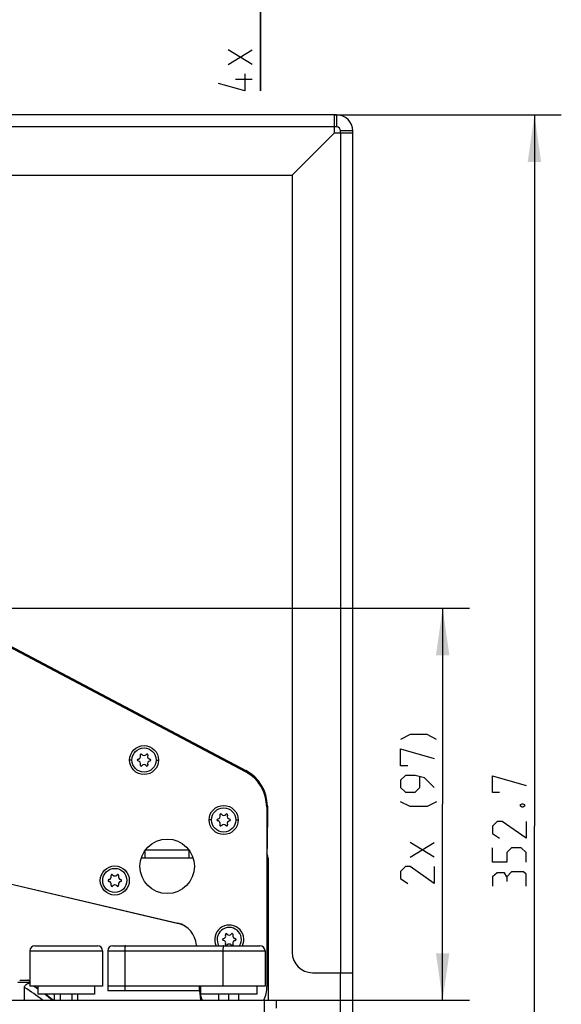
# Model space of a CAD drawing. Header units: millimetres. Extents: x 0 to 420, y 0 to 297.
# Tile 44 of 140: x 158 to 199, y 53 to 126. Entities that reach past the tile are written whole.
import ezdxf

# ---------------------------------------------------------------- set-up
doc = ezdxf.new("R2010")
doc.units = ezdxf.units.MM
doc.header["$LTSCALE"] = 23.1
doc.layers.get('0').update_dxf_attribs({"linetype": 'CONTINUOUS'})
doc.layers.add('02___PRT_ALL_AXES', color=7, linetype='CONTINUOUS')
doc.layers.add('DIM_PILOTEES', color=7, linetype='CONTINUOUS')
doc.styles.get("Standard").update_dxf_attribs({"font": 'txt', "width": 0.7})
doc.dimstyles.new('DIMSTYLE_3', dxfattribs={"dimtxt": 2.5, "dimasz": 3.5, "dimexe": 2, "dimexo": 0, "dimtad": 1, "dimlfac": 3.333333, "dimdsep": 46, "dimtxsty": 'Standard', "dimblk": '_FILLED', "dimblk1": '_FILLED', "dimblk2": '_FILLED', "dimcen": 0.09, "dimazin": 2, "dimtp": 0.1, "dimtm": 0.1, "dimtfac": 1, "dimtofl": 0, "dimtmove": 0, "dimatfit": 3, "dimldrblk": '_FILLED', "dimfxl": 0, "dimtolj": 1, "dimarcsym": 0})
doc.dimstyles.new('DIMSTYLE_6', dxfattribs={"dimtxt": 2.5, "dimasz": 3.5, "dimexe": 2, "dimexo": 0, "dimtad": 1, "dimdec": 0, "dimlfac": 3.333333, "dimdsep": 46, "dimtxsty": 'Standard', "dimblk": '_FILLED', "dimblk1": '_FILLED', "dimblk2": '_FILLED', "dimcen": 0.09, "dimazin": 2, "dimtp": 0.3, "dimtm": 0.3, "dimtfac": 1, "dimtdec": 0, "dimtofl": 0, "dimtmove": 0, "dimatfit": 3, "dimldrblk": '_FILLED', "dimfxl": 0, "dimtolj": 1, "dimarcsym": 0})
doc.dimstyles.new('DIMSTYLE_7', dxfattribs={"dimtxt": 2.5, "dimasz": 3.5, "dimexe": 2, "dimexo": 0, "dimtad": 1, "dimdec": 1, "dimlfac": 3.333333, "dimdsep": 46, "dimtxsty": 'Standard', "dimblk": '_FILLED', "dimblk1": '_FILLED', "dimblk2": '_FILLED', "dimcen": 0.09, "dimazin": 2, "dimtp": 0.5, "dimtm": 0.5, "dimtfac": 1, "dimtdec": 1, "dimtofl": 0, "dimtmove": 0, "dimatfit": 3, "dimldrblk": '_FILLED', "dimfxl": 0, "dimtolj": 1, "dimarcsym": 0})

# ---------------------------------------------------------------- blocks, each defined once
blk = doc.blocks.new('_FILLED')
at = {"color": 0, "linetype": 'ByBlock'}
blk.add_solid([(0, 0), (-1, 0.143), (-1, -0.143)], dxfattribs=at)
blk = doc.blocks.new('*D8')
at = {"layer": 'DIM_PILOTEES', "color": 2, "linetype": 'Continuous'}
for p, q in [((176.284, 133.987), (176.284, 141.487)), ((176.284, 141.487), (176.284, 133.687)), ((166.34, 133.387), (178.284, 133.387)), ((175.94, 133.987), (178.284, 133.987)), ((176.284, 120.649), (176.284, 133.687)), ((176.284, 133.387), (176.284, 120.649))]:
    blk.add_line(p, q, dxfattribs=at)
at = {"layer": 'DIM_PILOTEES', "color": 2, "linetype": 'Continuous', "xscale": 3.5, "yscale": 3.5, "zscale": 3.5}
for p, rotation in [((176.284, 133.987), 270), ((176.284, 133.387), 90)]:
    blk.add_blockref('_FILLED', p, dxfattribs=dict(at, rotation=rotation))
at = {"layer": 'DIM_PILOTEES', "color": 2, "linetype": 'Continuous', "insert": (173.159, 128.328), "char_height": 2.5, "width": 11.51786, "attachment_point": 3, "rotation": 90, "line_spacing_factor": 0.9}
blk.add_mtext('{\\ftxt;\\W0.0001;\\H0.0001;\\~}{\\ftxt;\\W2.2857142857;\\H2.5; }{\\ftxt;\\W0.0001;\\H0.0001;\\~}{\\ftxt;\\W0.0001;\\H0.0001;\\~}{\\ftxt;\\W0.7857142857;\\H2.5; }{\\ftxt;\\W0.0001;\\H0.0001;\\~}', dxfattribs=at)
blk = doc.blocks.new('*D12')
at = {"layer": 'DIM_PILOTEES', "color": 2, "linetype": 'Continuous'}
for p, q in [((181.791, 118.862), (198.657, 118.862)), ((196.657, 118.862), (196.657, 65.954)), ((196.657, 13.045), (196.657, 65.954)), ((167.808, 13.045), (198.657, 13.045))]:
    blk.add_line(p, q, dxfattribs=at)
at = {"layer": 'DIM_PILOTEES', "color": 2, "linetype": 'Continuous', "xscale": 3.5, "yscale": 3.5, "zscale": 3.5}
for p, rotation in [((196.657, 118.862), 90), ((196.657, 13.045), 270)]:
    blk.add_blockref('_FILLED', p, dxfattribs=dict(at, rotation=rotation))
at = {"layer": 'DIM_PILOTEES', "color": 2, "linetype": 'Continuous', "insert": (193.532, 65.954), "char_height": 2.5, "width": 13.39286, "attachment_point": 2, "rotation": 90, "line_spacing_factor": 0.9}
blk.add_mtext('{\\ftxt;\\W0.0001;\\H0.0001;\\~}{\\ftxt;\\W3.5714285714;\\H2.5; }{\\ftxt;\\W0.0001;\\H0.0001;\\~}', dxfattribs=at)
blk = doc.blocks.new('*D21')
at = {"layer": 'DIM_PILOTEES', "color": 2, "linetype": 'Continuous'}
for p, q in [((148.865, 82.172), (191.83, 82.172)), ((189.83, 82.172), (189.83, 67.592)), ((189.83, 53.012), (189.83, 67.592)), ((117.441, 53.012), (191.83, 53.012))]:
    blk.add_line(p, q, dxfattribs=at)
at = {"layer": 'DIM_PILOTEES', "color": 2, "linetype": 'Continuous', "xscale": 3.5, "yscale": 3.5, "zscale": 3.5}
for p, rotation in [((189.83, 82.172), 90), ((189.83, 53.012), 270)]:
    blk.add_blockref('_FILLED', p, dxfattribs=dict(at, rotation=rotation))
at = {"layer": 'DIM_PILOTEES', "color": 2, "linetype": 'Continuous', "insert": (186.705, 67.592), "char_height": 2.5, "width": 17.67857, "attachment_point": 2, "rotation": 90, "line_spacing_factor": 0.9}
blk.add_mtext('{\\ftxt;\\W0.0001;\\H0.0001;\\~}{\\ftxt;\\W2.7142857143;\\H2.5; }{\\ftxt;\\W0.0001;\\H0.0001;\\~}{\\ftxt;\\W0.0001;\\H0.0001;\\~}{\\ftxt;\\W1.5714285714;\\H2.5; }{\\ftxt;\\W0.0001;\\H0.0001;\\~}{\\ftxt;\\W0.0001;\\H0.0001;\\~}{\\ftxt;\\W0.4285714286;\\H2.5; }{\\ftxt;\\W0.0001;\\H0.0001;\\~}', dxfattribs=at)

msp = doc.modelspace()

# ---------------------------------------------------------------- linework, layer by layer
at = {"color": 3, "linetype": 'Continuous'}
for p, q in [((181.9408, 118.8625), (52.9408, 118.8625)), ((181.7908, 117.5125), (181.7908, 118.8625)), ((181.7908, 117.9625), (53.0908, 117.9625)), ((178.6408, 114.3625), (181.7877, 117.5132)), ((178.6408, 114.3625), (181.7908, 117.5125)), ((181.7877, 117.5132), (183.1408, 117.5132)), ((182.2408, 117.5132), (182.2408, 55.0603)), ((183.1408, 24.8125), (183.1408, 117.6625)), ((56.2408, 114.3625), (178.6408, 114.3625)), ((178.6408, 114.3625), (178.6408, 56.5603)), ((152.7655, 81.9423), (175.1894, 70.1)), ((172.6614, 71.435), (172.6215, 71.3594)), ((176.7884, 67.4451), (176.7862, 64.3048)), ((176.7452, 63.5725), (176.8408, 63.5725)), ((176.8408, 63.5725), (176.8408, 53.0125)), ((153.7073, 62.6015), (170.1777, 58.7151)), ((180.1408, 55.0603), (183.1408, 55.0603)), ((171.7752, 53.5118), (171.8053, 53.0125))]:
    msp.add_line(p, q, dxfattribs=at)
at = {"color": 7, "linetype": 'Continuous'}
for p, q in [((181.9408, 118.8625), (181.9408, 117.9625)), ((181.9408, 117.9625), (181.7908, 117.9625)), ((183.1408, 117.6625), (182.2408, 117.6625)), ((182.2408, 117.5132), (182.2408, 117.6625)), ((152.9444, 81.7513), (175.1424, 70.0281)), ((167.3438, 71.2056), (167.335, 71.2329)), ((167.4485, 71.2984), (167.4677, 71.2772)), ((167.7654, 71.2772), (167.7847, 71.2984)), ((167.8981, 71.2329), (167.8894, 71.2056)), ((173.192, 71.1548), (173.1521, 71.0792)), ((166.5369, 70.9034), (166.7175, 70.8989)), ((167.1669, 70.9417), (167.1949, 70.9478)), ((167.1949, 70.8047), (167.1669, 70.8108)), ((167.335, 70.5195), (167.3438, 70.5469)), ((167.4677, 70.4753), (167.4485, 70.4541)), ((167.7847, 70.4541), (167.7654, 70.4753)), ((167.8894, 70.5469), (167.8981, 70.5195)), ((168.0382, 70.9478), (168.0663, 70.9417)), ((168.0663, 70.8108), (168.0382, 70.8047)), ((168.6962, 70.849), (168.5157, 70.8536)), ((173.7225, 70.8746), (173.6826, 70.7991)), ((175.1894, 70.1), (175.1495, 70.0244)), ((176.7884, 67.4451), (176.7383, 67.4451)), ((176.7414, 67.3783), (176.7546, 54.0404)), ((173.268, 66.7519), (173.2592, 66.7792)), ((173.3726, 66.8447), (173.3919, 66.8234)), ((173.6896, 66.8234), (173.7089, 66.8447)), ((173.8223, 66.7792), (173.8135, 66.7519)), ((172.4614, 66.4485), (172.6416, 66.4439)), ((173.0911, 66.488), (173.1191, 66.494)), ((173.1191, 66.3509), (173.0911, 66.357)), ((173.2592, 66.0658), (173.268, 66.0931)), ((173.3919, 66.0216), (173.3726, 66.0003)), ((173.7089, 66.0003), (173.6896, 66.0216)), ((173.8135, 66.0931), (173.8223, 66.0658)), ((173.9624, 66.494), (173.9904, 66.488)), ((173.9904, 66.357), (173.9624, 66.3509)), ((174.6208, 66.3941), (174.4398, 66.3986)), ((176.7436, 65.2049), (176.7868, 65.2048)), ((176.7445, 64.3049), (176.7862, 64.3048)), ((149.8873, 63.5041), (170.1241, 58.7501)), ((165.168, 62.2519), (165.1592, 62.2792)), ((165.2726, 62.3447), (165.2919, 62.3234)), ((165.5896, 62.3234), (165.6089, 62.3447)), ((165.7223, 62.2792), (165.7135, 62.2519)), ((164.9911, 61.988), (165.0191, 61.994)), ((165.0191, 61.8509), (164.9911, 61.857)), ((165.1592, 61.5658), (165.168, 61.5931)), ((165.2919, 61.5216), (165.2726, 61.5003)), ((165.6089, 61.5003), (165.5896, 61.5216)), ((165.7135, 61.5931), (165.7223, 61.5658)), ((165.8624, 61.994), (165.8904, 61.988)), ((165.8904, 61.857), (165.8624, 61.8509)), ((173.682, 57.8569), (173.6732, 57.8842)), ((173.7866, 57.9497), (173.8059, 57.9284)), ((174.1036, 57.9284), (174.1229, 57.9497)), ((174.2363, 57.8842), (174.2275, 57.8569)), ((171.5086, 57.116), (171.5121, 57.0625)), ((173.5051, 57.593), (173.5331, 57.599)), ((173.5331, 57.4559), (173.5051, 57.462)), ((173.6732, 57.1708), (173.682, 57.1981)), ((173.8059, 57.1266), (173.7866, 57.1053)), ((174.1229, 57.1053), (174.1036, 57.1266)), ((174.2275, 57.1981), (174.2363, 57.1708)), ((174.3764, 57.599), (174.4044, 57.593)), ((174.4044, 57.462), (174.3764, 57.4559)), ((159.1258, 56.6875), (164.5257, 56.6875)), ((159.5008, 57.0625), (164.1507, 57.0625)), ((164.9158, 56.6875), (176.6158, 56.6875)), ((165.2908, 57.0625), (176.2408, 57.0625)), ((166.1758, 56.6875), (166.1758, 53.7025)), ((173.4838, 56.6875), (173.4838, 54.0625)), ((182.2408, 24.8125), (182.2408, 55.0603)), ((158.2149, 54.3651), (159.12, 54.3651)), ((158.3648, 54.5125), (158.97, 54.5125)), ((159.0675, 54.2721), (159.0989, 54.2527)), ((159.0675, 54.2721), (159.1258, 54.2346)), ((159.0765, 54.2721), (159.1017, 54.2567)), ((159.0765, 54.2721), (159.1258, 54.2413)), ((159.0989, 54.2527), (159.1262, 54.2356)), ((159.0994, 54.2694), (159.1074, 54.2658)), ((159.1017, 54.2567), (159.1259, 54.2417)), ((159.1219, 54.2564), (159.1074, 54.2658)), ((159.1219, 54.2564), (159.12, 54.3651)), ((158.7138, 53.0125), (158.717, 53.962)), ((158.7139, 53.0125), (158.717, 53.962)), ((159.7258, 54.0625), (159.7258, 53.4625)), ((163.9258, 53.4625), (159.7258, 53.4625)), ((160.9095, 53.4625), (160.9597, 53.431)), ((160.9102, 53.4636), (160.946, 53.4407)), ((160.9597, 53.0125), (160.9597, 53.4625)), ((161.3927, 53.0125), (161.3927, 53.4625)), ((162.2588, 53.0125), (162.2588, 53.4625)), ((162.6918, 53.0125), (162.6918, 53.4625)), ((163.9258, 54.0625), (163.9258, 53.4625)), ((171.7096, 54.0625), (171.7221, 53.8724)), ((171.8158, 54.0625), (171.8158, 53.4625)), ((176.0158, 53.4625), (171.8158, 53.4625)), ((173.1658, 53.4625), (173.1658, 53.0125)), ((173.9158, 53.0125), (173.9158, 53.4625)), ((174.6658, 53.0125), (174.6658, 53.4625)), ((176.0158, 54.0625), (176.0158, 53.4625)), ((57.4408, 53.0125), (177.4408, 53.0125)), ((160.946, 53.4407), (160.9601, 53.4316)), ((176.5408, 53.0125), (176.5408, 51.8125)), ((177.4408, 53.0125), (177.4408, 52.4125))]:
    msp.add_line(p, q, dxfattribs=at)
for points in [[(159.7258, 53.8617), (159.6229, 53.9346), (159.4238, 54.0625)], [(160.8483, 53.0125), (160.7691, 53.0807), (160.2814, 53.4625)]]:
    msp.add_lwpolyline(points, dxfattribs=at)
for centre, radius in [((167.6166, 70.8762), 1.08), ((167.6166, 70.8762), 0.9), ((173.5411, 66.4213), 1.08), ((173.5408, 66.4225), 0.9), ((165.4415, 61.9188), 1.08), ((165.4408, 61.9225), 0.9)]:
    msp.add_circle(centre, radius, dxfattribs=at)
at = {"color": 3, "linetype": 'Continuous'}
for centre, radius, start, end in [((181.9408, 117.6625), 1.2, 0, 90), ((173.7884, 67.4472), 3, 359.960717, 62.160717), ((176.2408, 63.5725), 0.6, 0, 32.751365), ((169.7644, 56.9633), 1.8, 58.445106, 76.723409), ((180.1408, 56.5603), 1.5, 180, 270)]:
    msp.add_arc(centre, radius, start, end, dxfattribs=at)
at = {"color": 7, "linetype": 'Continuous'}
for centre, radius, start, end in [((181.9408, 117.6625), 0.3, 0, 90), ((167.1524, 71.1442), 0.201, 282.220579, 17.779421), ((167.3988, 71.2534), 0.067, 42.220579, 197.779421), ((167.6166, 70.8762), 0.4864, 114.571839, 125.428161), ((167.6166, 71.4122), 0.201, 222.220579, 317.779421), ((167.8343, 71.2534), 0.067, 342.220579, 137.779421), ((167.6166, 70.8762), 0.4864, 54.571839, 65.428161), ((168.0808, 71.1442), 0.201, 162.220579, 257.779421), ((167.1811, 70.8762), 0.067, 102.220579, 257.779421), ((167.6166, 70.8762), 0.4864, 174.571839, 185.428161), ((167.1524, 70.6082), 0.201, 342.220579, 77.779421), ((167.3988, 70.4991), 0.067, 162.220579, 317.779421), ((167.6166, 70.8762), 0.4864, 234.571839, 245.428161), ((167.6166, 70.3402), 0.201, 42.220579, 137.779421), ((167.8343, 70.4991), 0.067, 222.220579, 17.779421), ((167.6166, 70.8762), 0.4864, 294.571839, 305.428161), ((168.0808, 70.6082), 0.201, 102.220579, 197.779421), ((168.0521, 70.8762), 0.067, 282.220579, 77.779421), ((167.6166, 70.8762), 0.4864, 354.571839, 5.428161), ((173.7414, 67.3753), 3, 0.05654, 62.160555), ((173.0766, 66.6905), 0.201, 282.220579, 17.779421), ((173.323, 66.7996), 0.067, 42.220579, 197.779421), ((173.5408, 66.4225), 0.4864, 114.571839, 125.428161), ((173.5408, 66.9585), 0.201, 222.220579, 317.779421), ((173.7585, 66.7996), 0.067, 342.220579, 137.779421), ((173.5408, 66.4225), 0.4864, 54.571839, 65.428161), ((174.0049, 66.6905), 0.201, 162.220579, 257.779421), ((173.1053, 66.4225), 0.067, 102.220579, 257.779421), ((173.5408, 66.4225), 0.4864, 174.571839, 185.428161), ((173.0766, 66.1545), 0.201, 342.220579, 77.779421), ((173.323, 66.0453), 0.067, 162.220579, 317.779421), ((173.5408, 66.4225), 0.4864, 234.571839, 245.428161), ((173.5408, 65.8865), 0.201, 42.220579, 137.779421), ((173.7585, 66.0453), 0.067, 222.220579, 17.779421), ((173.5408, 66.4225), 0.4864, 294.571839, 305.428161), ((174.0049, 66.1545), 0.201, 102.220579, 197.779421), ((173.9763, 66.4225), 0.067, 282.220579, 77.779421), ((173.5408, 66.4225), 0.4864, 354.571839, 5.428161), ((164.9766, 62.1905), 0.201, 282.220579, 17.779421), ((165.223, 62.2996), 0.067, 42.220579, 197.779421), ((165.4408, 61.9225), 0.4864, 114.571839, 125.428161), ((165.4408, 62.4585), 0.201, 222.220579, 317.779421), ((165.6585, 62.2996), 0.067, 342.220579, 137.779421), ((165.4408, 61.9225), 0.4864, 54.571839, 65.428161), ((165.9049, 62.1905), 0.201, 162.220579, 257.779421), ((165.0053, 61.9225), 0.067, 102.220579, 257.779421), ((165.4408, 61.9225), 0.4864, 174.571839, 185.428161), ((164.9766, 61.6545), 0.201, 342.220579, 77.779421), ((165.223, 61.5453), 0.067, 162.220579, 317.779421), ((165.4408, 61.9225), 0.4864, 234.571839, 245.428161), ((165.4408, 61.3865), 0.201, 42.220579, 137.779421), ((165.6585, 61.5453), 0.067, 222.220579, 17.779421), ((165.4408, 61.9225), 0.4864, 294.571839, 305.428161), ((165.9049, 61.6545), 0.201, 102.220579, 197.779421), ((165.8763, 61.9225), 0.067, 282.220579, 77.779421), ((165.4408, 61.9225), 0.4864, 354.571839, 5.428161), ((169.7125, 56.9978), 1.8, 3.76654, 76.779949), ((173.9556, 57.5271), 1.08, 334.455636, 205.505045), ((173.9548, 57.5275), 0.9, 328.883408, 211.116592), ((173.4906, 57.7955), 0.201, 282.220579, 17.779421), ((173.737, 57.9046), 0.067, 42.220579, 197.779421), ((173.9548, 57.5275), 0.4864, 114.571839, 125.428161), ((173.9548, 58.0635), 0.201, 222.220579, 317.779421), ((174.1725, 57.9046), 0.067, 342.220579, 137.779421), ((173.9548, 57.5275), 0.4864, 54.571839, 65.428161), ((174.4189, 57.7955), 0.201, 162.220579, 257.779421), ((173.5193, 57.5275), 0.067, 102.220579, 257.779421), ((173.9548, 57.5275), 0.4864, 174.571839, 185.428161), ((173.4906, 57.2595), 0.201, 342.220579, 77.779421), ((173.737, 57.1503), 0.067, 162.220579, 317.779421), ((173.9548, 57.5275), 0.4864, 234.571839, 245.428161), ((173.9548, 56.9915), 0.201, 42.220579, 137.779421), ((174.1725, 57.1503), 0.067, 222.220579, 17.779421), ((173.9548, 57.5275), 0.4864, 294.571839, 305.428161), ((174.4189, 57.2595), 0.201, 102.220579, 197.779421), ((174.3903, 57.5275), 0.067, 282.220579, 77.779421), ((173.9548, 57.5275), 0.4864, 354.571839, 5.428161), ((159.5008, 56.6875), 0.375, 90, 180), ((164.1507, 56.6875), 0.375, 0, 90), ((165.2908, 56.6875), 0.375, 90, 180), ((176.2408, 56.6875), 0.375, 0, 90), ((158.97, 54.3625), 0.15, 1, 90), ((159.072, 54.4416), 0.1695, 268.48295, 271.521544), ((151.35, 42.0339), 14.0197, 51.554054, 58.299882), ((151.5212, 42.0998), 14.3218, 55.043801, 56.65449), ((151.4196, 41.8017), 14.6336, 55.414375, 56.91855), ((151.3037, 41.8064), 14.6871, 49.728522, 52.537162), ((151.1847, 41.4805), 15.0316, 50.107928, 52.861441), ((174.2356, 54.0379), 2.5189, 183.76654, 204.055643), ((174.2356, 54.0379), 2.5189, 336.023561, 0.05654)]:
    msp.add_arc(centre, radius, start, end, dxfattribs=at)
for points, knots in [([(166.2358, 57.0625), (166.2312, 57.0625), (166.2202, 57.0529), (166.205, 57.0161), (166.1895, 56.9398), (166.1784, 56.8242), (166.1758, 56.7354), (166.1758, 56.6875)], [0, 0, 0, 0, 0.035473, 0.0977566, 0.3135505, 0.629319, 1, 1, 1, 1]), ([(173.5438, 57.0625), (173.5392, 57.0625), (173.5282, 57.0529), (173.513, 57.0161), (173.4975, 56.9398), (173.4864, 56.8242), (173.4838, 56.7354), (173.4838, 56.6875)], [0, 0, 0, 0, 0.035473, 0.0977566, 0.3135505, 0.629319, 1, 1, 1, 1]), ([(158.717, 53.962), (158.7171, 53.9867), (158.7244, 54.0364), (158.7596, 54.1023), (158.8094, 54.1553), (158.881, 54.2094), (158.9661, 54.2529), (159.0373, 54.2729), (159.0675, 54.2721)], [0, 0, 0, 0, 0.1460301, 0.291537, 0.4350777, 0.5737973, 0.8208992, 1, 1, 1, 1]), ([(159.0765, 54.2721), (159.0787, 54.2722), (159.0864, 54.2722), (159.0942, 54.2711), (159.0994, 54.2694)], [0, 0, 0, 0, 0.2786237, 1, 1, 1, 1])]:
    msp.add_open_spline(points, degree=3, knots=knots, dxfattribs=at)
at = {"layer": '02___PRT_ALL_AXES', "color": 3, "linetype": 'Continuous'}
msp.add_line((170.968, 64.1725), (167.7096, 64.1725), dxfattribs=at)
at = {"layer": '02___PRT_ALL_AXES', "color": 7, "linetype": 'Continuous'}
for p, q in [((167.7096, 63.5725), (167.7096, 64.1725)), ((170.9719, 63.5725), (170.9719, 64.1674)), ((171.2748, 63.5725), (167.4067, 63.5725)), ((159.1258, 56.6875), (159.1258, 54.0625)), ((164.5257, 56.6875), (164.5257, 54.0625)), ((164.9158, 56.6875), (164.9158, 53.7025)), ((176.6158, 56.6875), (176.6158, 54.0625)), ((164.5257, 54.0625), (159.1258, 54.0625)), ((176.6158, 54.0625), (164.9158, 54.0625)), ((171.7416, 53.7025), (164.9158, 53.7025))]:
    msp.add_line(p, q, dxfattribs=at)
msp.add_circle((169.3393, 62.9731), 2.025, dxfattribs=at)
at = {"layer": 'DIM_PILOTEES', "color": 2, "linetype": 'Continuous'}
for p, q in [((175.6593, 122.6138), (173.8736, 123.6852)), ((173.8736, 122.6138), (175.6593, 123.6852)), ((175.6593, 121.4828), (174.4093, 121.4828)), ((189.205, 63.6639), (187.4193, 64.7354)), ((187.4193, 63.6639), (189.205, 64.7354))]:
    msp.add_line(p, q, dxfattribs=at)
for points in [[(175.1236, 121.8995), (175.1236, 120.6495), (173.1593, 121.1852)], [(189.3836, 72.4139), (188.6693, 72.7711), (187.4193, 72.7711), (186.705, 72.4139)], [(187.2407, 70.4496), (186.705, 70.4496), (186.705, 71.6996), (189.205, 70.9854)], [(189.205, 68.8425), (188.4907, 69.5568), (187.7764, 69.7353), (187.0622, 69.7353), (186.705, 69.3782), (186.705, 68.8425), (187.0622, 68.4854), (187.7764, 68.4854), (188.1336, 68.8425), (188.1336, 69.6163)], [(194.0681, 68.4536), (193.5324, 68.4536), (193.5324, 69.7036), (196.0324, 68.9893)], [(189.3836, 67.7711), (188.6693, 67.4139), (187.4193, 67.4139), (186.705, 67.7711)], [(195.6157, 67.5607), (195.7348, 67.6202), (195.7943, 67.6202), (195.9133, 67.5607), (195.9133, 67.4416), (195.7943, 67.3821), (195.7348, 67.3821), (195.6157, 67.4416), (195.6157, 67.5607)], [(196.0324, 66.3107), (196.0324, 65.0607), (194.2467, 66.3107), (193.8895, 66.3107), (193.5324, 65.9536), (193.5324, 65.4178), (194.0681, 65.0607)], [(196.0324, 63.275), (196.0324, 63.9893), (195.6752, 64.3464), (194.961, 64.3464), (194.6038, 63.9893), (194.6038, 63.275), (193.5324, 63.275), (193.5324, 64.3464)], [(189.205, 62.9496), (189.205, 61.6996), (187.4193, 62.9496), (187.0622, 62.9496), (186.705, 62.5925), (186.705, 62.0568), (187.2407, 61.6996)], [(194.6038, 62.2036), (194.4252, 62.5012), (193.8895, 62.5012), (193.5324, 62.2036), (193.5324, 61.4893)], [(196.0324, 61.4893), (196.0324, 62.3821), (195.8538, 62.5607), (194.961, 62.5607), (194.6038, 62.2036), (194.6038, 61.8464)]]:
    msp.add_lwpolyline(points, dxfattribs=at)

# ---------------------------------------------------------------- dimensions: what is measured, and where the dimension line sits
for base, p1, p2, angle, text, dimstyle, picture, middle in [((176.2843, 133.987), (166.3404, 133.387), (178.2843, 133.987), 90, '{\\ftxt;\\W0.0001;\\H0.0001;\\~}{\\ftxt;\\W2.2857142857;\\H2.5; }{\\ftxt;\\W0.0001;\\H0.0001;\\~}{\\ftxt;\\W0.0001;\\H0.0001;\\~}{\\ftxt;\\W0.7857142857;\\H2.5; }{\\ftxt;\\W0.0001;\\H0.0001;\\~}', 'DIMSTYLE_3', '*D8', (176.2843, 126.3638)), ((196.6574, 13.0446), (181.7908, 118.8625), (167.8077, 13.0446), 270, '{\\ftxt;\\W0.0001;\\H0.0001;\\~}{\\ftxt;\\W3.5714285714;\\H2.5; }{\\ftxt;\\W0.0001;\\H0.0001;\\~}', 'DIMSTYLE_7', '*D12', (196.6574, 65.5964)), ((189.83, 82.1725), (117.4408, 53.0125), (148.8653, 82.1725), 90, '{\\ftxt;\\W0.0001;\\H0.0001;\\~}{\\ftxt;\\W2.7142857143;\\H2.5; }{\\ftxt;\\W0.0001;\\H0.0001;\\~}{\\ftxt;\\W0.0001;\\H0.0001;\\~}{\\ftxt;\\W1.5714285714;\\H2.5; }{\\ftxt;\\W0.0001;\\H0.0001;\\~}{\\ftxt;\\W0.0001;\\H0.0001;\\~}{\\ftxt;\\W0.4285714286;\\H2.5; }{\\ftxt;\\W0.0001;\\H0.0001;\\~}', 'DIMSTYLE_6', '*D21', (189.83, 72.4139))]:
    dim = msp.add_linear_dim(base=base, p1=p1, p2=p2, angle=angle, text=text, dimstyle=dimstyle, dxfattribs=at)
    dim.commit()
    dim.dimension.update_dxf_attribs({"geometry": picture, "text_midpoint": middle, "dimtype": 160})

doc.saveas('drawing.dxf')
